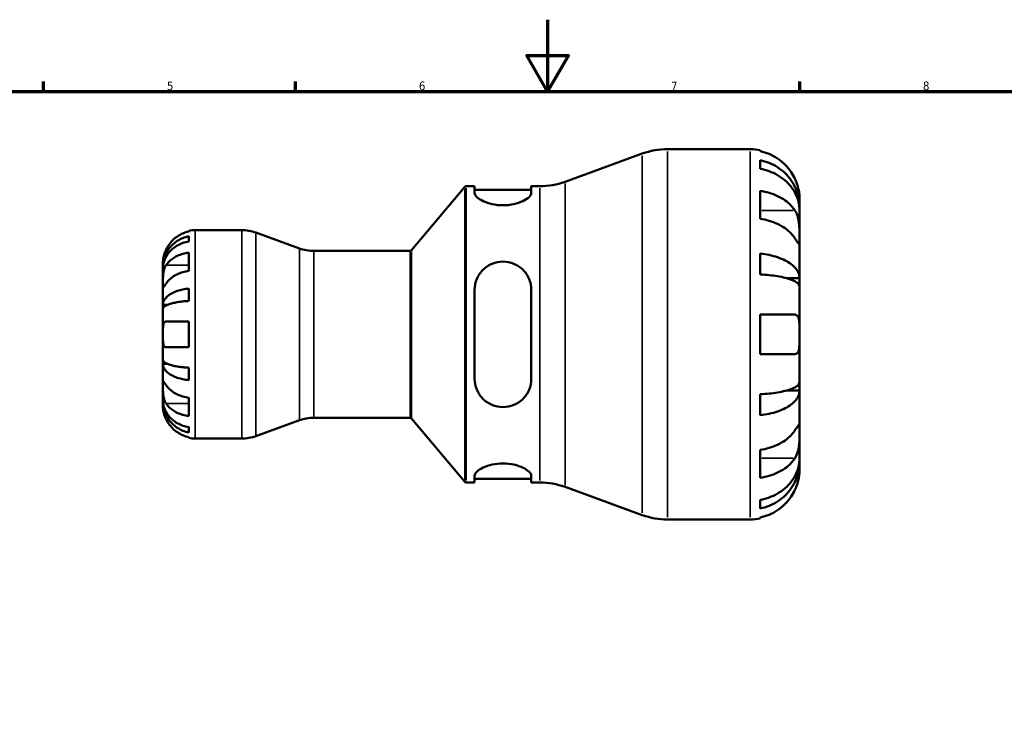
# Model space of a CAD drawing. Header units: millimetres. Extents: x 0 to 903, y -173 to 594.
# Tile 6 of 8: x 274 to 547, y 399 to 594. Entities that reach past the tile are written whole.
import ezdxf

# ---------------------------------------------------------------- set-up
doc = ezdxf.new("R2010")
doc.units = ezdxf.units.MM
for name, color, linetype, lineweight in [('Border (ANSI)', 7, 'Continuous', 70), ('Visible (ANSI)', 7, 'Continuous', 50), ('Visible Narrow (ANSI)', 7, 'Continuous', 35)]:
    doc.layers.add(name, color=color, linetype=linetype, lineweight=lineweight)
doc.styles.add('Note Text (ANSI)', font='tahoma.ttf')

# ---------------------------------------------------------------- blocks, each defined once
blk = doc.blocks.new('Borders Default Border')
at = {"layer": 'Border (ANSI)'}
for p, q in [((280.33, 574), (280.33, 576.8)), ((350.42, 574), (350.42, 576.8)), ((490.58, 574), (490.58, 576.8))]:
    blk.add_line(p, q, dxfattribs=at)
at = {"layer": 'Border (ANSI)', "flags": 128}
for points in [[(420.5, 594), (420.5, 574), (414.73, 584), (426.27, 584), (420.5, 574)], [(20, 20), (20, 574), (821, 574), (821, 20), (20, 20)]]:
    blk.add_lwpolyline(points, dxfattribs=at)
at = {"layer": 'Border (ANSI)', "color": 5, "true_color": 0x0000ff, "char_height": 2.4, "attachment_point": 7, "style": 'Note Text (ANSI)'}
for s, insert in [('5', (314.67, 574.35)), ('6', (384.69, 574.35)), ('7', (454.8, 574.4)), ('8', (524.84, 574.35))]:
    blk.add_mtext(s, dxfattribs=dict(at, insert=insert))

msp = doc.modelspace()

# ---------------------------------------------------------------- linework, layer by layer
at = {"layer": 'Visible (ANSI)'}
for p, q in [((425.33, 548.92), (446.8, 556.74)), ((453.85, 557.98), (476.83, 557.98)), ((479.57, 557.71), (479.57, 557.41)), ((479.57, 554.92), (479.57, 552.52)), ((382.68, 529.86), (397.49, 547.5)), ((397.87, 547.68), (400.2, 547.68)), ((400.2, 547.68), (400.2, 545.78)), ((415.95, 547.68), (418.28, 547.68)), ((415.95, 545.78), (415.95, 547.68)), ((400.2, 546.65), (415.95, 546.65)), ((479.57, 546.37), (479.57, 538.62)), ((490.53, 541.87), (490.53, 544.28)), ((490.53, 541.87), (490.49, 541.87)), ((490.53, 540.9), (490.53, 541.87)), ((490.53, 533.21), (490.53, 540.9)), ((320.73, 535.07), (320.73, 535.3)), ((322.53, 535.48), (335.43, 535.48)), ((351.49, 530.38), (339.4, 534.78)), ((320.73, 532.33), (320.73, 533.77)), ((490.53, 522.1), (490.53, 533.21)), ((320.73, 524.15), (320.73, 529.25)), ((355.45, 529.68), (382.3, 529.68)), ((479.57, 528.95), (479.57, 523.15)), ((313.53, 525.2), (313.53, 526.48)), ((313.53, 524.71), (313.53, 525.2)), ((313.53, 525.2), (313.55, 525.2)), ((313.53, 520.62), (313.53, 524.71)), ((313.53, 514.72), (313.53, 520.62)), ((490.53, 522.1), (486.93, 522.1)), ((490.53, 519.78), (490.53, 522.1)), ((320.73, 515.76), (320.73, 519.22)), ((400.2, 518.84), (400.2, 494.12)), ((415.95, 494.12), (415.95, 518.84)), ((490.53, 506.48), (490.53, 519.78)), ((313.53, 513.54), (313.53, 514.72)), ((313.53, 514.72), (314.86, 514.72)), ((313.53, 506.48), (313.53, 513.54)), ((479.57, 511.96), (479.57, 501)), ((479.57, 511.96), (489.23, 511.96)), ((314.41, 510.08), (320.73, 510.08)), ((320.73, 502.88), (320.73, 510.08)), ((313.53, 499.42), (313.53, 506.48)), ((490.53, 493.19), (490.53, 506.48)), ((320.73, 502.88), (314.41, 502.88)), ((489.23, 501), (479.57, 501)), ((313.53, 498.24), (313.53, 499.42)), ((313.53, 492.34), (313.53, 498.24)), ((313.53, 498.24), (314.86, 498.24)), ((320.73, 493.75), (320.73, 497.21)), ((490.53, 490.86), (490.53, 493.19)), ((313.53, 488.26), (313.53, 492.34)), ((490.53, 490.86), (486.93, 490.86)), ((490.53, 479.75), (490.53, 490.86)), ((313.53, 487.77), (313.53, 488.26)), ((313.53, 486.48), (313.53, 487.77)), ((313.53, 487.77), (313.55, 487.77)), ((320.73, 483.72), (320.73, 488.81)), ((479.57, 489.81), (479.57, 484.02)), ((351.49, 482.58), (339.4, 478.18)), ((355.45, 483.28), (382.3, 483.28)), ((382.68, 483.1), (397.49, 465.46)), ((320.73, 479.2), (320.73, 480.63)), ((490.53, 472.06), (490.53, 479.75)), ((320.73, 477.66), (320.73, 477.89)), ((322.53, 477.48), (335.43, 477.48)), ((479.57, 474.34), (479.57, 466.59)), ((490.53, 471.1), (490.49, 471.1)), ((490.53, 471.1), (490.53, 472.06)), ((490.53, 468.68), (490.53, 471.1)), ((400.2, 467.18), (400.2, 465.28)), ((400.2, 466.31), (415.95, 466.31)), ((415.95, 465.28), (415.95, 467.18)), ((397.87, 465.28), (400.2, 465.28)), ((415.95, 465.28), (418.28, 465.28)), ((425.33, 464.04), (446.8, 456.22)), ((479.57, 460.45), (479.57, 458.05)), ((453.85, 454.98), (476.83, 454.98)), ((479.57, 455.55), (479.57, 455.26))]:
    msp.add_line(p, q, dxfattribs=at)
for centre, radius, start, end in [((453.85, 537.38), 20.6, 90, 110), ((476.83, 544.28), 13.7, 78.463, 90), ((397.87, 547.18), 0.5, 90, 140), ((418.28, 568.28), 20.6, 270, 290), ((322.53, 526.48), 9, 90, 101.537), ((335.43, 523.88), 11.6, 70, 90), ((355.45, 541.28), 11.6, 250, 270), ((382.3, 530.18), 0.5, 270, 320), ((355.45, 471.68), 11.6, 90, 110), ((382.3, 482.78), 0.5, 40, 90), ((322.53, 486.48), 9, 258.463, 270), ((335.43, 489.08), 11.6, 270, 290), ((397.87, 465.78), 0.5, 220, 270), ((418.28, 444.68), 20.6, 70, 90), ((453.85, 475.58), 20.6, 250, 270), ((476.83, 468.68), 13.7, 270, 281.537)]:
    msp.add_arc(centre, radius, start, end, dxfattribs=at)
for points, knots in [([(489.23, 549.76), (488.95, 550.37), (488.61, 550.99), (487.7, 552.35), (487.11, 553.07), (485.91, 554.27), (485.2, 554.86), (483.67, 555.89), (482.84, 556.32), (481.31, 556.96), (480.45, 557.23), (479.57, 557.41)], [6.701463, 6.701463, 6.701463, 6.701463, 6.895461, 6.895461, 7.150463, 7.150463, 7.404249, 7.404249, 7.658036, 7.658036, 7.904211, 7.904211, 7.904211, 7.904211]), ([(479.57, 554.92), (480.45, 554.74), (481.31, 554.48), (482.85, 553.86), (483.67, 553.45), (485.2, 552.45), (485.92, 551.88), (487.11, 550.72), (487.71, 550.02), (488.73, 548.53), (489.16, 547.74), (489.81, 546.22), (490.09, 545.35), (490.45, 543.59), (490.53, 542.69), (490.53, 541.87)], [0.259915, 0.259915, 0.259915, 0.259915, 0.506624, 0.506624, 0.760331, 0.760331, 1.014038, 1.014038, 1.268393, 1.268393, 1.522747, 1.522747, 1.778036, 1.778036, 2.033325, 2.033325, 2.033325, 2.033325]), ([(490.53, 540.9), (490.53, 541.64), (490.45, 542.44), (490.09, 544.01), (489.81, 544.77), (489.16, 546.13), (488.73, 546.84), (487.71, 548.16), (487.11, 548.78), (485.92, 549.81), (485.2, 550.32), (483.67, 551.21), (482.85, 551.58), (481.31, 552.13), (480.45, 552.36), (479.57, 552.52)], [6.108021, 6.108021, 6.108021, 6.108021, 6.36331, 6.36331, 6.618599, 6.618599, 6.872953, 6.872953, 7.127308, 7.127308, 7.381015, 7.381015, 7.634722, 7.634722, 7.881432, 7.881432, 7.881432, 7.881432]), ([(490.53, 544.28), (490.53, 544.28), (490.53, 544.35), (490.53, 544.61), (490.52, 544.83), (490.47, 545.48), (490.42, 545.97), (490.23, 546.9), (490.13, 547.3), (489.92, 548.04), (489.81, 548.36), (489.56, 549.03), (489.42, 549.37), (489.25, 549.72), (489.24, 549.74), (489.23, 549.76)], [-3.8069636, -3.8069636, -3.8069636, -3.8069636, -3.6614952, -3.6614952, -3.5009101, -3.5009101, -3.2876159, -3.2876159, -3.1467889, -3.1467889, -3.0396524, -3.0396524, -2.9271291, -2.9271291, -2.9205248, -2.9205248, -2.9205248, -2.9205248]), ([(415.95, 545.78), (415.95, 545.46), (415.74, 545.08), (414.91, 544.28), (414.28, 543.88), (412.88, 543.22), (412.02, 542.91), (410.12, 542.49), (409.07, 542.37), (407.08, 542.37), (406.04, 542.49), (404.13, 542.91), (403.27, 543.22), (401.87, 543.88), (401.24, 544.28), (400.41, 545.08), (400.2, 545.46), (400.2, 545.78)], [1.202621, 1.202621, 1.202621, 1.202621, 1.523562, 1.523562, 1.844502, 1.844502, 2.142598, 2.142598, 2.440693, 2.440693, 2.738789, 2.738789, 3.036885, 3.036885, 3.357825, 3.357825, 3.678765, 3.678765, 3.678765, 3.678765]), ([(479.57, 546.37), (480.45, 546.24), (481.31, 546.05), (482.84, 545.6), (483.67, 545.29), (485.2, 544.57), (485.91, 544.15), (487.11, 543.3), (487.7, 542.79), (488.61, 541.83), (488.95, 541.39), (489.23, 540.96)], [0.259921, 0.259921, 0.259921, 0.259921, 0.506095, 0.506095, 0.759882, 0.759882, 1.013669, 1.013669, 1.268671, 1.268671, 1.462668, 1.462668, 1.462668, 1.462668]), ([(489.23, 540.96), (489.31, 540.85), (489.38, 540.74), (489.59, 540.35), (489.72, 540.06), (489.97, 539.41), (490.07, 539.05), (490.28, 538.14), (490.37, 537.58), (490.49, 536.32), (490.51, 535.64), (490.54, 534.33), (490.53, 533.72), (490.53, 533.21)], [-0.8825882, -0.8825882, -0.8825882, -0.8825882, -0.8313188, -0.8313188, -0.7175115, -0.7175115, -0.5966372, -0.5966372, -0.4253706, -0.4253706, -0.2174497, -0.2174497, 0, 0, 0, 0]), ([(489.23, 533.21), (488.95, 533.64), (488.61, 534.08), (487.7, 535.04), (487.11, 535.55), (485.91, 536.4), (485.2, 536.82), (483.67, 537.54), (482.84, 537.85), (481.31, 538.3), (480.45, 538.49), (479.57, 538.62)], [6.701462, 6.701462, 6.701462, 6.701462, 6.89546, 6.89546, 7.150461, 7.150461, 7.404248, 7.404248, 7.658035, 7.658035, 7.904209, 7.904209, 7.904209, 7.904209]), ([(320.73, 535.07), (320.16, 534.96), (319.6, 534.78), (318.59, 534.36), (318.05, 534.07), (317.04, 533.4), (316.58, 533.01), (315.79, 532.22), (315.4, 531.74), (314.81, 530.86), (314.59, 530.47), (314.41, 530.08)], [0.1707531, 0.1707531, 0.1707531, 0.1707531, 0.3321515, 0.3321515, 0.4988882, 0.4988882, 0.6656248, 0.6656248, 0.8335114, 0.8335114, 0.9568737, 0.9568737, 0.9568737, 0.9568737]), ([(313.53, 525.2), (313.53, 525.74), (313.59, 526.33), (313.83, 527.49), (314.01, 528.05), (314.43, 529.05), (314.72, 529.57), (315.39, 530.55), (315.78, 531.01), (316.57, 531.77), (317.03, 532.15), (318.04, 532.8), (318.58, 533.07), (319.59, 533.48), (320.16, 533.65), (320.73, 533.77)], [4.014251, 4.014251, 4.014251, 4.014251, 4.181955, 4.181955, 4.349659, 4.349659, 4.516719, 4.516719, 4.683779, 4.683779, 4.850433, 4.850433, 5.017088, 5.017088, 5.179182, 5.179182, 5.179182, 5.179182]), ([(320.73, 532.33), (320.16, 532.23), (319.59, 532.08), (318.58, 531.72), (318.04, 531.47), (317.03, 530.89), (316.57, 530.56), (315.78, 529.88), (315.39, 529.47), (314.72, 528.6), (314.43, 528.14), (314.01, 527.25), (313.83, 526.74), (313.59, 525.71), (313.53, 525.19), (313.53, 524.71)], [0.170746, 0.170746, 0.170746, 0.170746, 0.33284, 0.33284, 0.499494, 0.499494, 0.666149, 0.666149, 0.833209, 0.833209, 1.000269, 1.000269, 1.167973, 1.167973, 1.335677, 1.335677, 1.335677, 1.335677]), ([(490.53, 533.21), (490.53, 532.92), (490.53, 532.66), (490.53, 532.2), (490.53, 532.02), (490.5, 531.69), (490.47, 531.6), (490.35, 531.61), (490.26, 531.7), (490.05, 531.99), (489.94, 532.15), (489.69, 532.52), (489.55, 532.73), (489.35, 533.04), (489.29, 533.12), (489.23, 533.21)], [0, 0, 0, 0, 0.1244062, 0.1244062, 0.2573758, 0.2573758, 0.4364064, 0.4364064, 0.6067469, 0.6067469, 0.7254747, 0.7254747, 0.8401791, 0.8401791, 0.8811518, 0.8811518, 0.8811518, 0.8811518]), ([(314.41, 530.08), (314.34, 529.94), (314.28, 529.79), (314.13, 529.44), (314.05, 529.22), (313.9, 528.78), (313.83, 528.56), (313.7, 528.03), (313.65, 527.74), (313.56, 527.18), (313.55, 526.93), (313.53, 526.58), (313.53, 526.48), (313.53, 526.48)], [-0.5764765, -0.5764765, -0.5764765, -0.5764765, -0.5296868, -0.5296868, -0.4605403, -0.4605403, -0.385624, -0.385624, -0.2773083, -0.2773083, -0.1425809, -0.1425809, 0, 0, 0, 0]), ([(314.41, 525.72), (314.59, 525.99), (314.81, 526.26), (315.39, 526.88), (315.78, 527.22), (316.56, 527.78), (317.03, 528.05), (318.04, 528.53), (318.58, 528.74), (319.59, 529.04), (320.16, 529.16), (320.73, 529.25)], [4.4278901, 4.4278901, 4.4278901, 4.4278901, 4.5498094, 4.5498094, 4.7172218, 4.7172218, 4.8844399, 4.8844399, 5.051658, 5.051658, 5.2139897, 5.2139897, 5.2139897, 5.2139897]), ([(479.57, 528.95), (480.45, 528.85), (481.31, 528.72), (482.85, 528.39), (483.67, 528.17), (485.2, 527.65), (485.92, 527.35), (487.11, 526.74), (487.71, 526.38), (488.73, 525.6), (489.16, 525.18), (489.81, 524.38), (490.09, 523.93), (490.45, 523.01), (490.53, 522.54), (490.53, 522.1)], [0.259915, 0.259915, 0.259915, 0.259915, 0.506624, 0.506624, 0.760331, 0.760331, 1.014038, 1.014038, 1.268393, 1.268393, 1.522747, 1.522747, 1.778036, 1.778036, 2.033325, 2.033325, 2.033325, 2.033325]), ([(313.53, 520.62), (313.53, 520.81), (313.53, 521.01), (313.53, 521.46), (313.54, 521.71), (313.55, 522.34), (313.57, 522.72), (313.65, 523.48), (313.7, 523.84), (313.84, 524.42), (313.91, 524.65), (314.06, 525.08), (314.15, 525.27), (314.3, 525.54), (314.35, 525.63), (314.41, 525.72)], [0, 0, 0, 0, 0.0777495, 0.0777495, 0.1608191, 0.1608191, 0.277838, 0.277838, 0.3882896, 0.3882896, 0.4654296, 0.4654296, 0.5403543, 0.5403543, 0.579532, 0.579532, 0.579532, 0.579532]), ([(400.2, 518.84), (400.2, 519.86), (400.41, 520.94), (401.24, 522.9), (401.87, 523.79), (403.27, 525.15), (404.13, 525.74), (406.04, 526.52), (407.08, 526.72), (408.08, 526.72), (409.09, 526.72), (410.16, 526.51), (412.1, 525.69), (412.97, 525.09), (414.35, 523.71), (414.95, 522.83), (415.75, 520.9), (415.95, 519.84), (415.95, 518.84)], [-1.238072, -1.238072, -1.238072, -1.238072, -0.917132, -0.917132, -0.596191, -0.596191, -0.298096, -0.298096, 0, 0, 0, 0.304706, 0.304706, 0.609413, 0.609413, 0.923783, 0.923783, 1.238154, 1.238154, 1.238154, 1.238154]), ([(320.73, 524.15), (320.16, 524.07), (319.6, 523.95), (318.59, 523.65), (318.05, 523.45), (317.04, 522.97), (316.58, 522.69), (315.79, 522.13), (315.4, 521.8), (314.81, 521.18), (314.59, 520.9), (314.41, 520.62)], [0.1707531, 0.1707531, 0.1707531, 0.1707531, 0.3321515, 0.3321515, 0.4988882, 0.4988882, 0.6656248, 0.6656248, 0.8335114, 0.8335114, 0.9568737, 0.9568737, 0.9568737, 0.9568737]), ([(490.53, 519.78), (490.53, 519.99), (490.45, 520.22), (490.09, 520.68), (489.81, 520.9), (489.16, 521.29), (488.73, 521.5), (487.71, 521.88), (487.11, 522.06), (485.92, 522.36), (485.2, 522.51), (483.67, 522.77), (482.85, 522.88), (481.31, 523.04), (480.45, 523.11), (479.57, 523.15)], [6.108021, 6.108021, 6.108021, 6.108021, 6.36331, 6.36331, 6.618599, 6.618599, 6.872954, 6.872954, 7.127308, 7.127308, 7.381015, 7.381015, 7.634722, 7.634722, 7.881432, 7.881432, 7.881432, 7.881432]), ([(314.41, 520.62), (314.35, 520.54), (314.29, 520.45), (314.14, 520.23), (314.06, 520.1), (313.9, 519.87), (313.83, 519.78), (313.7, 519.61), (313.65, 519.56), (313.56, 519.58), (313.55, 519.67), (313.53, 520.02), (313.53, 520.29), (313.53, 520.62)], [-0.5800481, -0.5800481, -0.5800481, -0.5800481, -0.5384523, -0.5384523, -0.4638379, -0.4638379, -0.3862639, -0.3862639, -0.2784027, -0.2784027, -0.1427791, -0.1427791, 0, 0, 0, 0]), ([(313.53, 514.72), (313.53, 515.01), (313.59, 515.32), (313.83, 515.92), (314.01, 516.22), (314.43, 516.74), (314.72, 517.02), (315.39, 517.53), (315.78, 517.77), (316.57, 518.17), (317.03, 518.37), (318.04, 518.71), (318.58, 518.85), (319.59, 519.07), (320.16, 519.16), (320.73, 519.22)], [4.014251, 4.014251, 4.014251, 4.014251, 4.181955, 4.181955, 4.349659, 4.349659, 4.516719, 4.516719, 4.683779, 4.683779, 4.850433, 4.850433, 5.017088, 5.017088, 5.179182, 5.179182, 5.179182, 5.179182]), ([(320.73, 515.76), (320.16, 515.73), (319.59, 515.68), (318.58, 515.58), (318.04, 515.51), (317.03, 515.34), (316.57, 515.24), (315.78, 515.04), (315.39, 514.93), (314.72, 514.67), (314.43, 514.54), (314.01, 514.28), (313.83, 514.13), (313.59, 513.83), (313.53, 513.68), (313.53, 513.54)], [0.170746, 0.170746, 0.170746, 0.170746, 0.33284, 0.33284, 0.499494, 0.499494, 0.666149, 0.666149, 0.833209, 0.833209, 1.000269, 1.000269, 1.167973, 1.167973, 1.335677, 1.335677, 1.335677, 1.335677]), ([(489.23, 511.96), (489.35, 511.96), (489.46, 511.94), (489.67, 511.87), (489.77, 511.82), (489.96, 511.65), (490.05, 511.53), (490.27, 511.1), (490.37, 510.73), (490.49, 509.8), (490.51, 509.22), (490.54, 507.92), (490.53, 507.21), (490.53, 506.48)], [-0.8875052, -0.8875052, -0.8875052, -0.8875052, -0.8017306, -0.8017306, -0.7174906, -0.7174906, -0.6120124, -0.6120124, -0.4235191, -0.4235191, -0.2176208, -0.2176208, 0, 0, 0, 0]), ([(313.53, 506.48), (313.53, 506.76), (313.53, 507.04), (313.54, 507.61), (313.54, 507.9), (313.56, 508.57), (313.59, 508.94), (313.7, 509.44), (313.76, 509.61), (313.89, 509.84), (313.96, 509.92), (314.12, 510.03), (314.21, 510.06), (314.34, 510.08), (314.38, 510.08), (314.41, 510.08)], [-2.4991326, -2.4991326, -2.4991326, -2.4991326, -2.4150544, -2.4150544, -2.3238473, -2.3238473, -2.1841143, -2.1841143, -2.0867477, -2.0867477, -2.0144067, -2.0144067, -1.9399427, -1.9399427, -1.916375, -1.916375, -1.916375, -1.916375]), ([(314.41, 502.88), (314.34, 502.88), (314.28, 502.89), (314.13, 502.93), (314.05, 502.98), (313.9, 503.12), (313.83, 503.21), (313.7, 503.5), (313.65, 503.72), (313.56, 504.3), (313.55, 504.68), (313.53, 505.54), (313.53, 506.01), (313.53, 506.48)], [-0.5764765, -0.5764765, -0.5764765, -0.5764765, -0.5296868, -0.5296868, -0.4605403, -0.4605403, -0.385624, -0.385624, -0.2773083, -0.2773083, -0.1425809, -0.1425809, 0, 0, 0, 0]), ([(490.53, 506.48), (490.53, 505.97), (490.53, 505.47), (490.53, 504.39), (490.52, 503.83), (490.46, 502.86), (490.41, 502.46), (490.25, 501.83), (490.15, 501.59), (489.94, 501.3), (489.85, 501.21), (489.66, 501.09), (489.56, 501.05), (489.38, 501.01), (489.31, 501), (489.23, 501)], [0, 0, 0, 0, 0.1523969, 0.1523969, 0.3375112, 0.3375112, 0.5056419, 0.5056419, 0.6517024, 0.6517024, 0.7431084, 0.7431084, 0.8255616, 0.8255616, 0.8775474, 0.8775474, 0.8775474, 0.8775474]), ([(313.53, 499.42), (313.53, 499.28), (313.59, 499.13), (313.83, 498.83), (314.01, 498.69), (314.43, 498.43), (314.71, 498.29), (315.39, 498.04), (315.78, 497.92), (316.56, 497.72), (317.03, 497.63), (318.04, 497.46), (318.58, 497.39), (319.59, 497.28), (320.16, 497.24), (320.73, 497.21)], [4.014251, 4.014251, 4.014251, 4.014251, 4.181786, 4.181786, 4.349321, 4.349321, 4.516213, 4.516213, 4.683105, 4.683105, 4.849928, 4.849928, 5.016752, 5.016752, 5.179175, 5.179175, 5.179175, 5.179175]), ([(320.73, 493.75), (320.16, 493.81), (319.59, 493.9), (318.58, 494.11), (318.04, 494.26), (317.03, 494.6), (316.56, 494.8), (315.78, 495.2), (315.39, 495.44), (314.71, 495.95), (314.43, 496.22), (314.01, 496.75), (313.83, 497.04), (313.59, 497.65), (313.53, 497.96), (313.53, 498.24)], [0.170753, 0.170753, 0.170753, 0.170753, 0.333177, 0.333177, 0.5, 0.5, 0.666823, 0.666823, 0.833715, 0.833715, 1.000607, 1.000607, 1.168142, 1.168142, 1.335677, 1.335677, 1.335677, 1.335677]), ([(313.53, 492.34), (313.53, 492.52), (313.53, 492.69), (313.53, 492.98), (313.54, 493.1), (313.55, 493.32), (313.57, 493.39), (313.65, 493.4), (313.7, 493.35), (313.84, 493.18), (313.91, 493.08), (314.06, 492.86), (314.15, 492.73), (314.3, 492.5), (314.35, 492.42), (314.41, 492.34)], [0, 0, 0, 0, 0.0777495, 0.0777495, 0.1608191, 0.1608191, 0.277838, 0.277838, 0.3882896, 0.3882896, 0.4654296, 0.4654296, 0.5403543, 0.5403543, 0.579532, 0.579532, 0.579532, 0.579532]), ([(415.95, 494.12), (415.95, 493.1), (415.74, 492.03), (414.91, 490.06), (414.28, 489.17), (412.88, 487.81), (412.02, 487.23), (410.12, 486.45), (409.07, 486.25), (407.06, 486.25), (405.99, 486.46), (404.06, 487.27), (403.19, 487.87), (401.81, 489.26), (401.21, 490.14), (400.4, 492.07), (400.2, 493.12), (400.2, 494.12)], [1.202621, 1.202621, 1.202621, 1.202621, 1.523562, 1.523562, 1.844502, 1.844502, 2.142598, 2.142598, 2.440693, 2.440693, 2.7454, 2.7454, 3.050106, 3.050106, 3.364477, 3.364477, 3.678847, 3.678847, 3.678847, 3.678847]), ([(479.57, 489.81), (480.45, 489.86), (481.31, 489.93), (482.85, 490.09), (483.67, 490.19), (485.2, 490.45), (485.92, 490.6), (487.11, 490.9), (487.71, 491.08), (488.73, 491.46), (489.16, 491.67), (489.81, 492.06), (490.09, 492.29), (490.45, 492.74), (490.53, 492.98), (490.53, 493.19)], [0.259915, 0.259915, 0.259915, 0.259915, 0.506624, 0.506624, 0.760331, 0.760331, 1.014038, 1.014038, 1.268393, 1.268393, 1.522747, 1.522747, 1.778036, 1.778036, 2.033325, 2.033325, 2.033325, 2.033325]), ([(314.41, 487.25), (314.35, 487.34), (314.29, 487.43), (314.14, 487.71), (314.06, 487.9), (313.9, 488.33), (313.83, 488.56), (313.7, 489.14), (313.65, 489.5), (313.56, 490.3), (313.55, 490.75), (313.53, 491.6), (313.53, 492), (313.53, 492.34)], [-0.5800481, -0.5800481, -0.5800481, -0.5800481, -0.5384523, -0.5384523, -0.4638379, -0.4638379, -0.3862639, -0.3862639, -0.2784027, -0.2784027, -0.1427791, -0.1427791, 0, 0, 0, 0]), ([(314.41, 492.34), (314.59, 492.07), (314.81, 491.79), (315.4, 491.16), (315.79, 490.83), (316.58, 490.27), (317.04, 489.99), (318.05, 489.52), (318.59, 489.32), (319.6, 489.02), (320.16, 488.89), (320.73, 488.81)], [4.427884, 4.427884, 4.427884, 4.427884, 4.5512464, 4.5512464, 4.7191329, 4.7191329, 4.8858696, 4.8858696, 5.0526063, 5.0526063, 5.2140047, 5.2140047, 5.2140047, 5.2140047]), ([(490.53, 490.86), (490.53, 490.43), (490.45, 489.96), (490.09, 489.03), (489.81, 488.58), (489.16, 487.78), (488.73, 487.37), (487.71, 486.59), (487.11, 486.22), (485.92, 485.61), (485.2, 485.31), (483.67, 484.79), (482.85, 484.57), (481.31, 484.25), (480.45, 484.11), (479.57, 484.02)], [6.108021, 6.108021, 6.108021, 6.108021, 6.36331, 6.36331, 6.618599, 6.618599, 6.872953, 6.872953, 7.127308, 7.127308, 7.381015, 7.381015, 7.634722, 7.634722, 7.881432, 7.881432, 7.881432, 7.881432]), ([(313.53, 488.26), (313.53, 487.78), (313.59, 487.25), (313.83, 486.22), (314.01, 485.72), (314.43, 484.83), (314.72, 484.36), (315.39, 483.49), (315.78, 483.09), (316.57, 482.41), (317.03, 482.07), (318.04, 481.49), (318.58, 481.25), (319.59, 480.89), (320.16, 480.73), (320.73, 480.63)], [4.014251, 4.014251, 4.014251, 4.014251, 4.181955, 4.181955, 4.349659, 4.349659, 4.516719, 4.516719, 4.683779, 4.683779, 4.850433, 4.850433, 5.017088, 5.017088, 5.179182, 5.179182, 5.179182, 5.179182]), ([(320.73, 479.2), (320.16, 479.31), (319.59, 479.48), (318.58, 479.89), (318.04, 480.17), (317.03, 480.82), (316.56, 481.2), (315.78, 481.96), (315.39, 482.42), (314.71, 483.39), (314.43, 483.92), (314.01, 484.92), (313.83, 485.48), (313.59, 486.64), (313.53, 487.23), (313.53, 487.77)], [0.170753, 0.170753, 0.170753, 0.170753, 0.333177, 0.333177, 0.5, 0.5, 0.666823, 0.666823, 0.833715, 0.833715, 1.000607, 1.000607, 1.168142, 1.168142, 1.335677, 1.335677, 1.335677, 1.335677]), ([(313.53, 486.48), (313.53, 486.48), (313.53, 486.45), (313.54, 486.31), (313.54, 486.21), (313.56, 485.86), (313.59, 485.57), (313.69, 484.97), (313.76, 484.69), (313.93, 484.08), (314.03, 483.77), (314.24, 483.27), (314.32, 483.07), (314.41, 482.88)], [0, 0, 0, 0, 0.0846147, 0.0846147, 0.1743424, 0.1743424, 0.3108876, 0.3108876, 0.4142718, 0.4142718, 0.5166571, 0.5166571, 0.5800547, 0.5800547, 0.5800547, 0.5800547]), ([(320.73, 483.72), (320.16, 483.8), (319.59, 483.93), (318.58, 484.23), (318.04, 484.43), (317.03, 484.91), (316.56, 485.19), (315.78, 485.75), (315.39, 486.08), (314.81, 486.7), (314.59, 486.98), (314.41, 487.25)], [0.1707715, 0.1707715, 0.1707715, 0.1707715, 0.3331032, 0.3331032, 0.5003213, 0.5003213, 0.6675394, 0.6675394, 0.8349518, 0.8349518, 0.9568711, 0.9568711, 0.9568711, 0.9568711]), ([(314.41, 482.88), (314.59, 482.49), (314.81, 482.1), (315.4, 481.22), (315.79, 480.75), (316.58, 479.96), (317.04, 479.57), (318.05, 478.89), (318.59, 478.61), (319.6, 478.19), (320.16, 478.01), (320.73, 477.89)], [4.427884, 4.427884, 4.427884, 4.427884, 4.5512464, 4.5512464, 4.7191329, 4.7191329, 4.8858696, 4.8858696, 5.0526063, 5.0526063, 5.2140047, 5.2140047, 5.2140047, 5.2140047]), ([(479.57, 474.34), (480.45, 474.47), (481.31, 474.66), (482.84, 475.12), (483.67, 475.42), (485.2, 476.15), (485.91, 476.57), (487.11, 477.42), (487.7, 477.93), (488.61, 478.89), (488.95, 479.32), (489.23, 479.75)], [0.259921, 0.259921, 0.259921, 0.259921, 0.506095, 0.506095, 0.759882, 0.759882, 1.013669, 1.013669, 1.268671, 1.268671, 1.462668, 1.462668, 1.462668, 1.462668]), ([(489.23, 479.75), (489.31, 479.86), (489.38, 479.97), (489.59, 480.29), (489.72, 480.5), (489.97, 480.86), (490.07, 481.01), (490.28, 481.29), (490.37, 481.37), (490.49, 481.35), (490.51, 481.21), (490.54, 480.67), (490.53, 480.27), (490.53, 479.75)], [-0.8825882, -0.8825882, -0.8825882, -0.8825882, -0.8313188, -0.8313188, -0.7175115, -0.7175115, -0.5966372, -0.5966372, -0.4253706, -0.4253706, -0.2174497, -0.2174497, 0, 0, 0, 0]), ([(490.53, 479.75), (490.53, 479.46), (490.53, 479.13), (490.53, 478.41), (490.53, 478), (490.5, 477.02), (490.47, 476.43), (490.35, 475.27), (490.26, 474.71), (490.05, 473.82), (489.94, 473.47), (489.69, 472.83), (489.55, 472.54), (489.35, 472.18), (489.29, 472.09), (489.23, 472)], [0, 0, 0, 0, 0.1244062, 0.1244062, 0.2573758, 0.2573758, 0.4364064, 0.4364064, 0.6067469, 0.6067469, 0.7254747, 0.7254747, 0.8401791, 0.8401791, 0.8811518, 0.8811518, 0.8811518, 0.8811518]), ([(479.57, 460.45), (480.45, 460.6), (481.31, 460.84), (482.85, 461.39), (483.67, 461.76), (485.2, 462.64), (485.92, 463.15), (487.11, 464.19), (487.71, 464.8), (488.73, 466.13), (489.16, 466.84), (489.81, 468.19), (490.09, 468.96), (490.45, 470.53), (490.53, 471.33), (490.53, 472.06)], [0.259915, 0.259915, 0.259915, 0.259915, 0.506624, 0.506624, 0.760331, 0.760331, 1.014038, 1.014038, 1.268393, 1.268393, 1.522747, 1.522747, 1.778036, 1.778036, 2.033325, 2.033325, 2.033325, 2.033325]), ([(489.23, 472), (488.95, 471.57), (488.61, 471.14), (487.7, 470.18), (487.11, 469.67), (485.91, 468.82), (485.2, 468.4), (483.67, 467.67), (482.84, 467.37), (481.31, 466.91), (480.45, 466.72), (479.57, 466.59)], [6.701462, 6.701462, 6.701462, 6.701462, 6.895459, 6.895459, 7.150461, 7.150461, 7.404248, 7.404248, 7.658035, 7.658035, 7.904209, 7.904209, 7.904209, 7.904209]), ([(490.53, 471.1), (490.53, 470.27), (490.45, 469.37), (490.09, 467.61), (489.81, 466.75), (489.16, 465.23), (488.73, 464.43), (487.71, 462.94), (487.11, 462.25), (485.92, 461.09), (485.2, 460.51), (483.67, 459.52), (482.85, 459.1), (481.31, 458.48), (480.45, 458.22), (479.57, 458.05)], [6.108021, 6.108021, 6.108021, 6.108021, 6.36331, 6.36331, 6.618599, 6.618599, 6.872953, 6.872953, 7.127308, 7.127308, 7.381015, 7.381015, 7.634722, 7.634722, 7.881432, 7.881432, 7.881432, 7.881432]), ([(400.2, 467.18), (400.2, 467.5), (400.41, 467.89), (401.24, 468.68), (401.87, 469.09), (403.27, 469.75), (404.13, 470.05), (406.04, 470.48), (407.08, 470.59), (408.08, 470.59), (409.09, 470.59), (410.16, 470.47), (412.1, 470.03), (412.97, 469.72), (414.35, 469.05), (414.95, 468.65), (415.75, 467.87), (415.95, 467.49), (415.95, 467.18)], [-1.238072, -1.238072, -1.238072, -1.238072, -0.917132, -0.917132, -0.596191, -0.596191, -0.298096, -0.298096, 0, 0, 0, 0.304706, 0.304706, 0.609413, 0.609413, 0.923783, 0.923783, 1.238154, 1.238154, 1.238154, 1.238154]), ([(489.23, 463.2), (489.32, 463.39), (489.41, 463.58), (489.62, 464.1), (489.74, 464.42), (489.97, 465.09), (490.07, 465.44), (490.28, 466.27), (490.37, 466.73), (490.49, 467.61), (490.51, 467.99), (490.54, 468.54), (490.53, 468.68), (490.53, 468.68)], [-0.8764491, -0.8764491, -0.8764491, -0.8764491, -0.8146322, -0.8146322, -0.7114626, -0.7114626, -0.5965347, -0.5965347, -0.4233389, -0.4233389, -0.2170999, -0.2170999, 0, 0, 0, 0]), ([(479.57, 455.55), (480.45, 455.73), (481.31, 456), (482.84, 456.64), (483.67, 457.07), (485.2, 458.1), (485.91, 458.7), (487.11, 459.9), (487.7, 460.62), (488.61, 461.98), (488.95, 462.59), (489.23, 463.2)], [0.259921, 0.259921, 0.259921, 0.259921, 0.506095, 0.506095, 0.759882, 0.759882, 1.013669, 1.013669, 1.268671, 1.268671, 1.462668, 1.462668, 1.462668, 1.462668])]:
    msp.add_open_spline(points, degree=3, knots=knots, dxfattribs=at)
at = {"layer": 'Visible Narrow (ANSI)'}
for p, q in [((446.8, 456.84), (446.8, 556.12)), ((453.85, 557.35), (453.85, 455.62)), ((476.83, 455.62), (476.83, 557.35)), ((425.33, 548.4), (425.33, 464.56)), ((397.49, 465.97), (397.49, 547)), ((397.87, 547.18), (397.87, 465.79)), ((418.28, 465.79), (418.28, 547.18)), ((488.75, 540.96), (480.06, 540.96)), ((322.53, 477.84), (322.53, 535.13)), ((335.43, 477.84), (335.43, 535.13)), ((339.4, 534.43), (339.4, 478.53)), ((351.49, 482.88), (351.49, 530.09)), ((355.45, 529.4), (355.45, 483.57)), ((382.3, 483.57), (382.3, 529.4)), ((382.68, 529.57), (382.68, 483.39)), ((314.73, 525.72), (320.42, 525.72)), ((314.73, 487.25), (320.42, 487.25)), ((488.75, 472), (480.06, 472))]:
    msp.add_line(p, q, dxfattribs=at)

# ---------------------------------------------------------------- block references
msp.add_blockref('Borders Default Border', (0, 0))

doc.saveas('drawing.dxf')
